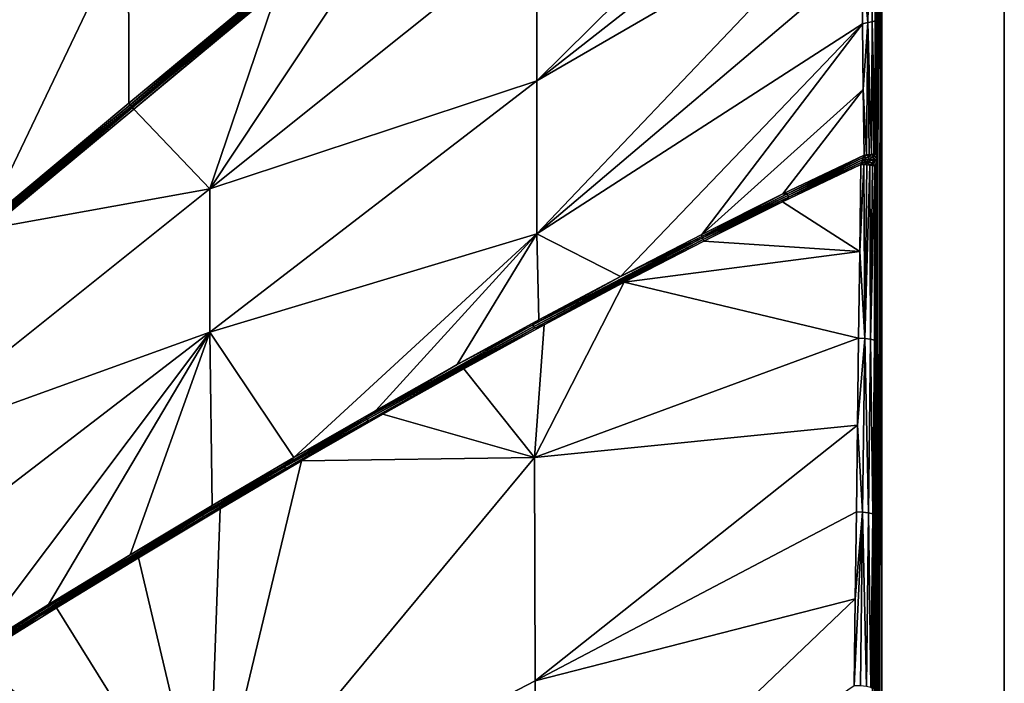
# Model space of a CAD drawing. Header units: millimetres. Extents: x -305 to 305, y -305 to 305.
# Tile 15 of 16: x 98 to 305, y 52 to 192. Entities that reach past the tile are written whole.
import ezdxf

# ---------------------------------------------------------------- set-up
doc = ezdxf.new("R2010")
doc.units = ezdxf.units.MM
doc.header["$MEASUREMENT"] = 0
doc.layers.add('Default', color=7, linetype='Continuous', true_color=0x000000)

msp = doc.modelspace()

# ---------------------------------------------------------------- linework, layer by layer
at = {"layer": 'Default', "color": 18, "true_color": 0x000000}
for points in [[(305.03, 305.49, 29.84), (-304.97, 305.49, 29.84), (-304.97, -304.51, 29.84), (305.03, -304.51, 29.84)], [(279.33, -276.31, 19.84), (279.33, 277.29, 19.84), (305.03, 305.49, 19.84), (305.03, -304.51, 19.84)], [(305.03, -304.51, 29.84), (305.03, -304.51, 19.84), (305.03, 305.49, 19.84), (305.03, 305.49, 29.84)], [(279.33, -276.31, 14.84), (279.07, 277.03, 10.47), (279.33, 277.29, 14.84)], [(279.33, -276.31, 14.84), (279.33, 277.29, 14.84), (279.33, 277.29, 16.07)], [(279.33, -276.31, 14.84), (279.33, 277.29, 16.07), (279.33, -276.31, 16.09)], [(279.33, 277.29, 17.33), (279.33, -276.31, 16.09), (279.33, 277.29, 16.07)], [(279.33, -276.31, 17.34), (279.33, -276.31, 16.09), (279.33, 277.29, 17.33)], [(279.33, -276.31, 19.84), (279.33, 277.29, 18.58), (279.33, 277.29, 19.84)], [(279.33, -276.31, 17.34), (279.33, 277.29, 18.58), (279.33, -276.31, 18.58)], [(279.33, -276.31, 19.84), (279.33, -276.31, 18.58), (279.33, 277.29, 18.58)], [(279.33, 277.29, 17.33), (279.33, 277.29, 18.58), (279.33, -276.31, 17.34)], [(278.29, 276.25, -2.64), (278.47, 164.03, 0.39), (278.16, 191.78, -4.8)], [(278.55, 276.51, 1.73), (278.47, 164.03, 0.39), (278.29, 276.25, -2.64)], [(278.55, 276.51, 1.73), (278.48, 162.36, 0.54), (278.47, 164.03, 0.39)], [(278.48, 162.36, 0.54), (278.81, 276.77, 6.1), (279.07, 277.03, 10.47)], [(278.48, -122.64, 0.54), (278.48, 162.36, 0.54), (279.07, 277.03, 10.47)], [(279.33, -276.31, 14.84), (278.48, -122.64, 0.54), (279.07, 277.03, 10.47)], [(278.81, 276.77, 6.1), (278.48, 162.36, 0.54), (278.55, 276.51, 1.73)], [(206.79, 178.97, -15.09), (206.76, 211.11, -21.45), (274.68, 246.02, -17.83)], [(206.79, 178.97, -15.09), (274.68, 246.02, -17.83), (274.82, 232.24, -15.25)], [(274.97, 218.46, -12.67), (206.79, 178.97, -15.09), (274.82, 232.24, -15.25)], [(121.33, 173.93, -27.96), (181.73, 224.1, -27.93), (181.99, 223.78, -27.93)], [(121.33, 173.93, -27.96), (151.27, 199.32, -27.91), (181.73, 224.1, -27.93)], [(181.99, 223.78, -27.93), (121.59, 173.62, -27.95), (121.33, 173.93, -27.96)], [(121.59, 173.62, -27.95), (181.99, 223.78, -27.93), (182.25, 223.47, -27.89)], [(182.25, 223.47, -27.89), (121.84, 173.31, -27.91), (121.59, 173.62, -27.95)], [(122.09, 173.02, -27.82), (121.84, 173.31, -27.91), (182.25, 223.47, -27.89)], [(182.25, 223.47, -27.89), (152.29, 198.1, -27.82), (122.09, 173.02, -27.82)], [(206.76, 211.11, -21.45), (138.06, 156.25, -21.47), (182.5, 223.17, -27.81)], [(138.06, 156.25, -21.47), (152.29, 198.1, -27.82), (182.5, 223.17, -27.81)], [(277.92, 191.55, -5.75), (277.61, 219.29, -10.94), (277.85, 219.53, -10)], [(277.85, 219.53, -10), (278.16, 191.78, -4.8), (277.92, 191.55, -5.75)], [(206.83, 146.83, -8.74), (206.79, 178.97, -15.09), (274.97, 218.46, -12.67)], [(275.11, 204.68, -10.09), (206.83, 146.83, -8.74), (274.97, 218.46, -12.67)], [(275.11, 204.68, -10.09), (276.03, 218.91, -12.44), (276.33, 191.17, -7.25)], [(276.33, 191.17, -7.25), (276.03, 218.91, -12.44), (276.97, 219.08, -11.81)], [(276.97, 219.08, -11.81), (277.28, 191.33, -6.62), (276.33, 191.17, -7.25)], [(277.28, 191.33, -6.62), (276.97, 219.08, -11.81), (277.61, 219.29, -10.94)], [(277.61, 219.29, -10.94), (277.92, 191.55, -5.75), (277.28, 191.33, -6.62)], [(120.96, 212.08, -23.86), (60.59, 168.16, -23.85), (60.54, 212.59, -19.73)], [(60.59, 168.16, -23.85), (120.96, 212.08, -23.86), (90.88, 149.14, -27.94)], [(121.08, 174.23, -27.92), (90.88, 149.14, -27.94), (120.96, 212.08, -23.86)], [(151.27, 199.32, -27.91), (121.08, 174.23, -27.92), (120.96, 212.08, -23.86)], [(138.06, 156.25, -21.47), (206.76, 211.11, -21.45), (206.79, 178.97, -15.09)], [(275.11, 204.68, -10.09), (275.26, 190.9, -7.51), (206.83, 146.83, -8.74)], [(275.11, 204.68, -10.09), (276.33, 191.17, -7.25), (275.26, 190.9, -7.51)], [(121.33, 173.93, -27.96), (121.08, 174.23, -27.92), (151.27, 199.32, -27.91)], [(138.06, 156.25, -21.47), (122.09, 173.02, -27.82), (152.29, 198.1, -27.82)], [(275.26, 190.9, -7.51), (224.35, 137.88, -4.47), (206.83, 146.83, -8.74)], [(224.35, 137.88, -4.47), (275.26, 190.9, -7.51), (241.44, 146.69, -3.81)], [(241.44, 146.69, -3.81), (275.26, 190.9, -7.51), (275.4, 177.11, -4.94)], [(276.33, 191.17, -7.25), (275.4, 177.11, -4.94), (275.26, 190.9, -7.51)], [(276.09, 163.37, -2.25), (275.4, 177.11, -4.94), (276.33, 191.17, -7.25)], [(276.63, 163.42, -2.06), (276.09, 163.37, -2.25), (276.33, 191.17, -7.25)], [(276.33, 191.17, -7.25), (277.28, 191.33, -6.62), (277.13, 163.49, -1.79)], [(277.13, 163.49, -1.79), (276.63, 163.42, -2.06), (276.33, 191.17, -7.25)], [(277.28, 191.33, -6.62), (277.58, 163.58, -1.43), (277.13, 163.49, -1.79)], [(277.28, 191.33, -6.62), (277.92, 191.55, -5.75), (277.95, 163.69, -1.02)], [(277.95, 163.69, -1.02), (277.58, 163.58, -1.43), (277.28, 191.33, -6.62)], [(277.92, 191.55, -5.75), (278.16, 191.78, -4.8), (278.4, 163.92, -0.08)], [(277.92, 191.55, -5.75), (278.22, 163.8, -0.56), (277.95, 163.69, -1.02)], [(278.4, 163.92, -0.08), (278.22, 163.8, -0.56), (277.92, 191.55, -5.75)], [(278.47, 164.03, 0.39), (278.4, 163.92, -0.08), (278.16, 191.78, -4.8)], [(206.79, 178.97, -15.09), (138.1, 126.19, -15.12), (138.06, 156.25, -21.47)], [(206.83, 146.83, -8.74), (138.1, 126.19, -15.12), (206.79, 178.97, -15.09)], [(258.51, 155.19, -3.1), (241.44, 146.69, -3.81), (275.4, 177.11, -4.94)], [(275.4, 177.11, -4.94), (275.55, 163.33, -2.36), (258.51, 155.19, -3.1)], [(275.55, 163.33, -2.36), (275.4, 177.11, -4.94), (276.09, 163.37, -2.25)], [(59.52, 122.58, -27.98), (121.33, 173.93, -27.96), (121.59, 173.62, -27.95)], [(121.33, 173.93, -27.96), (59.52, 122.58, -27.98), (90.88, 149.14, -27.94)], [(121.08, 174.23, -27.92), (121.33, 173.93, -27.96), (90.88, 149.14, -27.94)], [(121.59, 173.62, -27.95), (59.78, 122.27, -27.96), (59.52, 122.58, -27.98)], [(60.03, 121.97, -27.91), (59.78, 122.27, -27.96), (121.59, 173.62, -27.95)], [(121.59, 173.62, -27.95), (121.84, 173.31, -27.91), (60.03, 121.97, -27.91)], [(121.84, 173.31, -27.91), (91.88, 147.94, -27.82), (60.03, 121.97, -27.91)], [(121.84, 173.31, -27.91), (122.09, 173.02, -27.82), (91.88, 147.94, -27.82)], [(122.09, 173.02, -27.82), (138.06, 156.25, -21.47), (91.88, 147.94, -27.82)], [(276.53, 162.88, -2.03), (276.63, 163.42, -2.06), (277.13, 163.49, -1.79)], [(277.13, 163.49, -1.79), (277.54, 162.97, -1.4), (276.53, 162.88, -2.03)], [(277.58, 163.58, -1.43), (277.54, 162.97, -1.4), (277.13, 163.49, -1.79)], [(277.95, 163.69, -1.02), (277.54, 162.97, -1.4), (277.58, 163.58, -1.43)], [(278.22, 163.08, -0.49), (277.54, 162.97, -1.4), (277.95, 163.69, -1.02)], [(278.22, 163.08, -0.49), (277.95, 163.69, -1.02), (278.22, 163.8, -0.56)], [(278.22, 163.08, -0.49), (278.4, 163.92, -0.08), (278.47, 164.03, 0.39)], [(278.22, 163.08, -0.49), (278.47, 164.03, 0.39), (278.48, 162.36, 0.54)], [(278.22, 163.08, -0.49), (278.22, 163.8, -0.56), (278.4, 163.92, -0.08)], [(259.37, 155.2, -3.01), (258.51, 155.19, -3.1), (275.55, 163.33, -2.36)], [(275.55, 163.33, -2.36), (275.4, 162.84, -2.31), (259.37, 155.2, -3.01)], [(259.53, 154.86, -2.98), (259.37, 155.2, -3.01), (275.4, 162.84, -2.31)], [(275.24, 162.34, -2.29), (259.53, 154.86, -2.98), (275.4, 162.84, -2.31)], [(259.53, 154.86, -2.98), (275.24, 162.34, -2.29), (259.7, 154.52, -2.98)], [(259.7, 154.52, -2.98), (275.24, 162.34, -2.29), (275.07, 161.85, -2.32)], [(274.91, 161.36, -2.38), (259.7, 154.52, -2.98), (275.07, 161.85, -2.32)], [(274.91, 161.36, -2.38), (275.07, 161.85, -2.32), (275.53, 161.35, -2.36)], [(275.07, 161.85, -2.32), (275.24, 162.34, -2.29), (276.3, 161.83, -2.12)], [(275.53, 161.35, -2.36), (275.07, 161.85, -2.32), (276.3, 161.83, -2.12)], [(275.24, 162.34, -2.29), (275.4, 162.84, -2.31), (276.41, 162.35, -2.05)], [(276.3, 161.83, -2.12), (275.24, 162.34, -2.29), (276.41, 162.35, -2.05)], [(275.4, 162.84, -2.31), (275.55, 163.33, -2.36), (276.09, 163.37, -2.25)], [(276.53, 162.88, -2.03), (275.4, 162.84, -2.31), (276.09, 163.37, -2.25)], [(276.53, 162.88, -2.03), (276.41, 162.35, -2.05), (275.4, 162.84, -2.31)], [(276.3, 161.83, -2.12), (276.17, 161.31, -2.22), (275.53, 161.35, -2.36)], [(276.53, 162.88, -2.03), (276.09, 163.37, -2.25), (276.63, 163.42, -2.06)], [(276.3, 161.83, -2.12), (276.79, 161.25, -1.98), (276.17, 161.31, -2.22)], [(277.48, 162.36, -1.42), (277.42, 161.75, -1.49), (276.3, 161.83, -2.12)], [(276.3, 161.83, -2.12), (276.41, 162.35, -2.05), (277.48, 162.36, -1.42)], [(277.42, 161.75, -1.49), (276.79, 161.25, -1.98), (276.3, 161.83, -2.12)], [(277.54, 162.97, -1.4), (277.48, 162.36, -1.42), (276.41, 162.35, -2.05)], [(276.41, 162.35, -2.05), (276.53, 162.88, -2.03), (277.54, 162.97, -1.4)], [(276.79, 161.25, -1.98), (277.42, 161.75, -1.49), (277.36, 161.16, -1.62)], [(277.42, 161.75, -1.49), (277.82, 161.05, -1.17), (277.36, 161.16, -1.62)], [(278.2, 162.36, -0.48), (278.19, 161.64, -0.54), (277.42, 161.75, -1.49)], [(277.42, 161.75, -1.49), (277.48, 162.36, -1.42), (278.2, 162.36, -0.48)], [(277.82, 161.05, -1.17), (277.42, 161.75, -1.49), (278.19, 161.64, -0.54)], [(277.48, 162.36, -1.42), (277.54, 162.97, -1.4), (278.22, 163.08, -0.49)], [(278.22, 163.08, -0.49), (278.2, 162.36, -0.48), (277.48, 162.36, -1.42)], [(278.19, 161.64, -0.54), (278.17, 160.93, -0.66), (277.82, 161.05, -1.17)], [(278.38, 160.81, -0.13), (278.17, 160.93, -0.66), (278.19, 161.64, -0.54)], [(278.19, 161.64, -0.54), (278.2, 162.36, -0.48), (278.48, 162.36, 0.54)], [(278.48, 162.36, 0.54), (278.48, 161.52, 0.51), (278.19, 161.64, -0.54)], [(278.19, 161.64, -0.54), (278.48, 161.52, 0.51), (278.38, 160.81, -0.13)], [(278.2, 162.36, -0.48), (278.22, 163.08, -0.49), (278.48, 162.36, 0.54)], [(278.48, 161.52, 0.51), (278.47, 160.68, 0.4), (278.38, 160.81, -0.13)], [(278.47, 160.68, 0.4), (278.48, 161.52, 0.51), (278.47, -120.97, 0.39)], [(278.47, -120.97, 0.39), (278.48, 161.52, 0.51), (278.48, -122.64, 0.54)], [(278.48, 162.36, 0.54), (278.48, -122.64, 0.54), (278.48, 161.52, 0.51)], [(274.67, 143.12, -5.58), (258.45, 153.5, -3.09), (274.91, 161.36, -2.38)], [(258.45, 153.5, -3.09), (259.7, 154.52, -2.98), (274.91, 161.36, -2.38)], [(274.67, 143.12, -5.58), (274.91, 161.36, -2.38), (275.53, 161.35, -2.36)], [(275.53, 161.35, -2.36), (275.71, 124.84, -8.65), (274.67, 143.12, -5.58)], [(275.53, 161.35, -2.36), (276.17, 161.31, -2.22), (275.71, 124.84, -8.65)], [(275.71, 124.84, -8.65), (276.17, 161.31, -2.22), (276.79, 161.25, -1.98)], [(275.71, 124.84, -8.65), (276.79, 161.25, -1.98), (276.94, 124.69, -8.05)], [(276.79, 161.25, -1.98), (277.36, 161.16, -1.62), (276.94, 124.69, -8.05)], [(277.36, 161.16, -1.62), (277.82, 161.05, -1.17), (276.94, 124.69, -8.05)], [(276.94, 124.69, -8.05), (277.82, 161.05, -1.17), (277.78, 124.46, -7.08)], [(277.78, 124.46, -7.08), (277.82, 161.05, -1.17), (278.17, 160.93, -0.66)], [(278.17, 160.93, -0.66), (278.38, 160.81, -0.13), (277.78, 124.46, -7.08)], [(278.09, 124.21, -6), (277.78, 124.46, -7.08), (278.38, 160.81, -0.13)], [(278.09, 124.21, -6), (278.38, 160.81, -0.13), (278.47, 160.68, 0.4)], [(278.09, 124.21, -6), (278.47, 160.68, 0.4), (278.47, -120.97, 0.39)], [(69.35, 101.41, -21.51), (138.06, 156.25, -21.47), (138.1, 126.19, -15.12)], [(69.35, 101.41, -21.51), (91.88, 147.94, -27.82), (138.06, 156.25, -21.47)], [(241.44, 146.28, -3.75), (259.37, 155.2, -3.01), (259.53, 154.86, -2.98)], [(241.44, 146.28, -3.75), (258.51, 155.19, -3.1), (259.37, 155.2, -3.01)], [(241.44, 146.28, -3.75), (241.44, 146.69, -3.81), (258.51, 155.19, -3.1)], [(259.53, 154.86, -2.98), (241.6, 145.95, -3.71), (241.44, 146.28, -3.75)], [(241.6, 145.95, -3.71), (259.53, 154.86, -2.98), (259.7, 154.52, -2.98)], [(259.7, 154.52, -2.98), (241.77, 145.62, -3.72), (241.6, 145.95, -3.71)], [(241.77, 145.62, -3.72), (259.7, 154.52, -2.98), (258.45, 153.5, -3.09)], [(258.45, 153.5, -3.09), (241.86, 145.25, -3.76), (241.77, 145.62, -3.72)], [(258.45, 153.5, -3.09), (274.67, 143.12, -5.58), (241.86, 145.25, -3.76)], [(206.83, 146.83, -8.74), (155.76, 99.83, -6.82), (138.1, 126.19, -15.12)], [(206.83, 146.83, -8.74), (172.94, 109.72, -6.28), (155.76, 99.83, -6.82)], [(172.94, 109.72, -6.28), (206.83, 146.83, -8.74), (190.09, 119.36, -5.71)], [(190.09, 119.36, -5.71), (206.83, 146.83, -8.74), (207.23, 128.76, -5.1)], [(205.98, 127.67, -5.09), (241.44, 146.28, -3.75), (241.6, 145.95, -3.71)], [(241.44, 146.28, -3.75), (205.98, 127.67, -5.09), (224.35, 137.88, -4.47)], [(241.6, 145.95, -3.71), (206.15, 127.35, -5.05), (205.98, 127.67, -5.09)], [(206.15, 127.35, -5.05), (241.6, 145.95, -3.71), (241.77, 145.62, -3.72)], [(241.77, 145.62, -3.72), (206.32, 127.03, -5.05), (206.15, 127.35, -5.05)], [(225.15, 136.65, -4.4), (206.32, 127.03, -5.05), (241.77, 145.62, -3.72)], [(207.23, 128.76, -5.1), (206.83, 146.83, -8.74), (224.35, 137.88, -4.47)], [(224.35, 137.88, -4.47), (241.44, 146.69, -3.81), (241.44, 146.28, -3.75)], [(241.77, 145.62, -3.72), (241.86, 145.25, -3.76), (225.15, 136.65, -4.4)], [(225.15, 136.65, -4.4), (241.86, 145.25, -3.76), (274.67, 143.12, -5.58)], [(274.42, 124.88, -8.77), (225.15, 136.65, -4.4), (274.67, 143.12, -5.58)], [(274.42, 124.88, -8.77), (274.67, 143.12, -5.58), (275.71, 124.84, -8.65)], [(224.35, 137.88, -4.47), (205.98, 127.67, -5.09), (207.23, 128.76, -5.1)], [(206.29, 99.81, -8.76), (225.15, 136.65, -4.4), (274.42, 124.88, -8.77)], [(208.34, 127.71, -5.02), (225.15, 136.65, -4.4), (206.29, 99.81, -8.76)], [(225.15, 136.65, -4.4), (208.34, 127.71, -5.02), (206.32, 127.03, -5.05)], [(205.98, 127.67, -5.09), (190.09, 119.36, -5.71), (207.23, 128.76, -5.1)], [(170.97, 108.19, -6.28), (205.98, 127.67, -5.09), (206.15, 127.35, -5.05)], [(170.97, 108.19, -6.28), (190.09, 119.36, -5.71), (205.98, 127.67, -5.09)], [(206.15, 127.35, -5.05), (171.15, 107.88, -6.24), (170.97, 108.19, -6.28)], [(171.15, 107.88, -6.24), (206.15, 127.35, -5.05), (206.32, 127.03, -5.05)], [(206.32, 127.03, -5.05), (171.33, 107.57, -6.23), (171.15, 107.88, -6.24)], [(171.33, 107.57, -6.23), (206.32, 127.03, -5.05), (191.43, 118.47, -5.61)], [(191.43, 118.47, -5.61), (208.34, 127.71, -5.02), (206.29, 99.81, -8.76)], [(191.43, 118.47, -5.61), (206.32, 127.03, -5.05), (208.34, 127.71, -5.02)], [(138.1, 126.19, -15.12), (69.39, 73.42, -15.15), (69.35, 101.41, -21.51)], [(138.1, 126.19, -15.12), (86.94, 58.26, -8.76), (69.39, 73.42, -15.15)], [(138.1, 126.19, -15.12), (104.16, 68.93, -8.31), (86.94, 58.26, -8.76)], [(138.1, 126.19, -15.12), (121.37, 79.42, -7.84), (104.16, 68.93, -8.31)], [(138.1, 126.19, -15.12), (138.58, 89.73, -7.34), (121.37, 79.42, -7.84)], [(138.1, 126.19, -15.12), (155.76, 99.83, -6.82), (138.58, 89.73, -7.34)], [(206.29, 99.81, -8.76), (274.42, 124.88, -8.77), (274.18, 106.64, -11.96)], [(275.71, 124.84, -8.65), (274.18, 106.64, -11.96), (274.42, 124.88, -8.77)], [(275.71, 124.84, -8.65), (275.26, 88.36, -15.04), (274.18, 106.64, -11.96)], [(276.52, 88.21, -14.45), (275.26, 88.36, -15.04), (275.71, 124.84, -8.65)], [(275.71, 124.84, -8.65), (276.94, 124.69, -8.05), (276.52, 88.21, -14.45)], [(277.39, 87.98, -13.47), (276.52, 88.21, -14.45), (276.94, 124.69, -8.05)], [(276.94, 124.69, -8.05), (277.78, 124.46, -7.08), (277.39, 87.98, -13.47)], [(277.71, 87.73, -12.37), (277.39, 87.98, -13.47), (277.78, 124.46, -7.08)], [(277.78, 124.46, -7.08), (278.09, 124.21, -6), (277.71, 87.73, -12.37)], [(278.09, 124.21, -6), (277.71, -53.1, -12.32), (277.71, 87.73, -12.37)], [(278.09, -87.03, -5.96), (277.71, -53.1, -12.32), (278.09, 124.21, -6)], [(278.47, -120.97, 0.39), (278.09, -87.03, -5.96), (278.09, 124.21, -6)], [(170.97, 108.19, -6.28), (172.94, 109.72, -6.28), (190.09, 119.36, -5.71)], [(174.45, 108.93, -6.17), (171.33, 107.57, -6.23), (191.43, 118.47, -5.61)], [(174.45, 108.93, -6.17), (191.43, 118.47, -5.61), (206.29, 99.81, -8.76)], [(170.97, 108.19, -6.28), (155.76, 99.83, -6.82), (172.94, 109.72, -6.28)], [(153.62, 98.18, -6.82), (170.97, 108.19, -6.28), (171.15, 107.88, -6.24)], [(170.97, 108.19, -6.28), (153.62, 98.18, -6.82), (155.76, 99.83, -6.82)], [(171.15, 107.88, -6.24), (153.8, 97.87, -6.78), (153.62, 98.18, -6.82)], [(153.8, 97.87, -6.78), (171.15, 107.88, -6.24), (171.33, 107.57, -6.23)], [(206.29, 99.81, -8.76), (157.38, 99.13, -6.7), (174.45, 108.93, -6.17)], [(174.45, 108.93, -6.17), (157.38, 99.13, -6.7), (171.33, 107.57, -6.23)], [(171.33, 107.57, -6.23), (153.98, 97.56, -6.77), (153.8, 97.87, -6.78)], [(157.38, 99.13, -6.7), (153.98, 97.56, -6.77), (171.33, 107.57, -6.23)], [(206.29, 99.81, -8.76), (274.18, 106.64, -11.96), (206.42, 52.92, -15.18)], [(206.42, 52.92, -15.18), (274.18, 106.64, -11.96), (273.94, 88.4, -15.14)], [(274.18, 106.64, -11.96), (275.26, 88.36, -15.04), (273.94, 88.4, -15.14)], [(206.29, 99.81, -8.76), (206.42, 52.92, -15.18), (137.64, 17.18, -15.15)], [(206.29, 99.81, -8.76), (137.64, 17.18, -15.15), (157.38, 99.13, -6.7)], [(153.62, 98.18, -6.82), (138.58, 89.73, -7.34), (155.76, 99.83, -6.82)], [(136.36, 88.01, -7.34), (153.62, 98.18, -6.82), (153.8, 97.87, -6.78)], [(138.58, 89.73, -7.34), (153.62, 98.18, -6.82), (136.36, 88.01, -7.34)], [(153.8, 97.87, -6.78), (136.54, 87.7, -7.3), (136.36, 88.01, -7.34)], [(136.54, 87.7, -7.3), (153.8, 97.87, -6.78), (153.98, 97.56, -6.77)], [(153.98, 97.56, -6.77), (136.73, 87.39, -7.29), (136.54, 87.7, -7.3)], [(153.98, 97.56, -6.77), (140.26, 89.08, -7.21), (136.73, 87.39, -7.29)], [(140.26, 89.08, -7.21), (157.38, 99.13, -6.7), (137.64, 17.18, -15.15)], [(153.98, 97.56, -6.77), (157.38, 99.13, -6.7), (140.26, 89.08, -7.21)], [(138.58, 89.73, -7.34), (136.36, 88.01, -7.34), (121.37, 79.42, -7.84)], [(123.07, 78.79, -7.71), (140.26, 89.08, -7.21), (137.64, 17.18, -15.15)], [(140.26, 89.08, -7.21), (123.07, 78.79, -7.71), (136.73, 87.39, -7.29)], [(102.28, 66.94, -8.25), (102.09, 67.25, -8.29), (136.36, 88.01, -7.34)], [(102.09, 67.25, -8.29), (121.37, 79.42, -7.84), (136.36, 88.01, -7.34)], [(136.36, 88.01, -7.34), (136.54, 87.7, -7.3), (102.28, 66.94, -8.25)], [(102.47, 66.64, -8.24), (102.28, 66.94, -8.25), (136.54, 87.7, -7.3)], [(136.54, 87.7, -7.3), (136.73, 87.39, -7.29), (102.47, 66.64, -8.24)], [(123.07, 78.79, -7.71), (102.47, 66.64, -8.24), (136.73, 87.39, -7.29)], [(273.94, 88.4, -15.14), (273.71, 70.15, -18.31), (206.42, 52.92, -15.18)], [(273.47, 51.91, -21.48), (273.71, 70.15, -18.31), (275.26, 88.36, -15.04)], [(275.26, 88.36, -15.04), (274.8, 51.88, -21.4), (273.47, 51.91, -21.48)], [(273.94, 88.4, -15.14), (275.26, 88.36, -15.04), (273.71, 70.15, -18.31)], [(276.1, 51.73, -20.82), (274.8, 51.88, -21.4), (275.26, 88.36, -15.04)], [(275.26, 88.36, -15.04), (276.52, 88.21, -14.45), (276.1, 51.73, -20.82)], [(277, 51.5, -19.83), (276.1, 51.73, -20.82), (276.52, 88.21, -14.45)], [(276.52, 88.21, -14.45), (277.39, 87.98, -13.47), (277, 51.5, -19.83)], [(277.33, 51.24, -18.72), (277, 51.5, -19.83), (277.39, 87.98, -13.47)], [(277.39, 87.98, -13.47), (277.71, 87.73, -12.37), (277.33, 51.24, -18.72)], [(277.71, 87.73, -12.37), (277.71, -53.1, -12.32), (277.33, 51.24, -18.72)], [(104.16, 68.93, -8.31), (121.37, 79.42, -7.84), (102.09, 67.25, -8.29)], [(105.83, 68.28, -8.17), (102.47, 66.64, -8.24), (123.07, 78.79, -7.71)], [(123.07, 78.79, -7.71), (137.64, 17.18, -15.15), (105.83, 68.28, -8.17)], [(102.09, 67.25, -8.29), (86.94, 58.26, -8.76), (104.16, 68.93, -8.31)], [(88.54, 57.57, -8.62), (105.83, 68.28, -8.17), (137.64, 17.18, -15.15)], [(102.47, 66.64, -8.24), (105.83, 68.28, -8.17), (88.54, 57.57, -8.62)], [(273.71, 70.15, -18.31), (206.55, 6.04, -21.6), (206.42, 52.92, -15.18)], [(206.55, 6.04, -21.6), (273.71, 70.15, -18.31), (273.47, 51.91, -21.48)], [(102.09, 67.25, -8.29), (68.12, 45.99, -9.16), (86.94, 58.26, -8.76)], [(68.31, 45.69, -9.11), (68.12, 45.99, -9.16), (102.09, 67.25, -8.29)], [(102.09, 67.25, -8.29), (102.28, 66.94, -8.25), (68.31, 45.69, -9.11)], [(68.5, 45.39, -9.1), (68.31, 45.69, -9.11), (102.28, 66.94, -8.25)], [(102.28, 66.94, -8.25), (102.47, 66.64, -8.24), (68.5, 45.39, -9.1)], [(88.54, 57.57, -8.62), (68.5, 45.39, -9.1), (102.47, 66.64, -8.24)], [(88.54, 57.57, -8.62), (137.64, 17.18, -15.15), (68.88, -18.61, -15.14)], [(137.64, 17.18, -15.15), (206.42, 52.92, -15.18), (206.55, 6.04, -21.6)]]:
    msp.add_3dface(points, dxfattribs=at)

doc.saveas('drawing.dxf')
